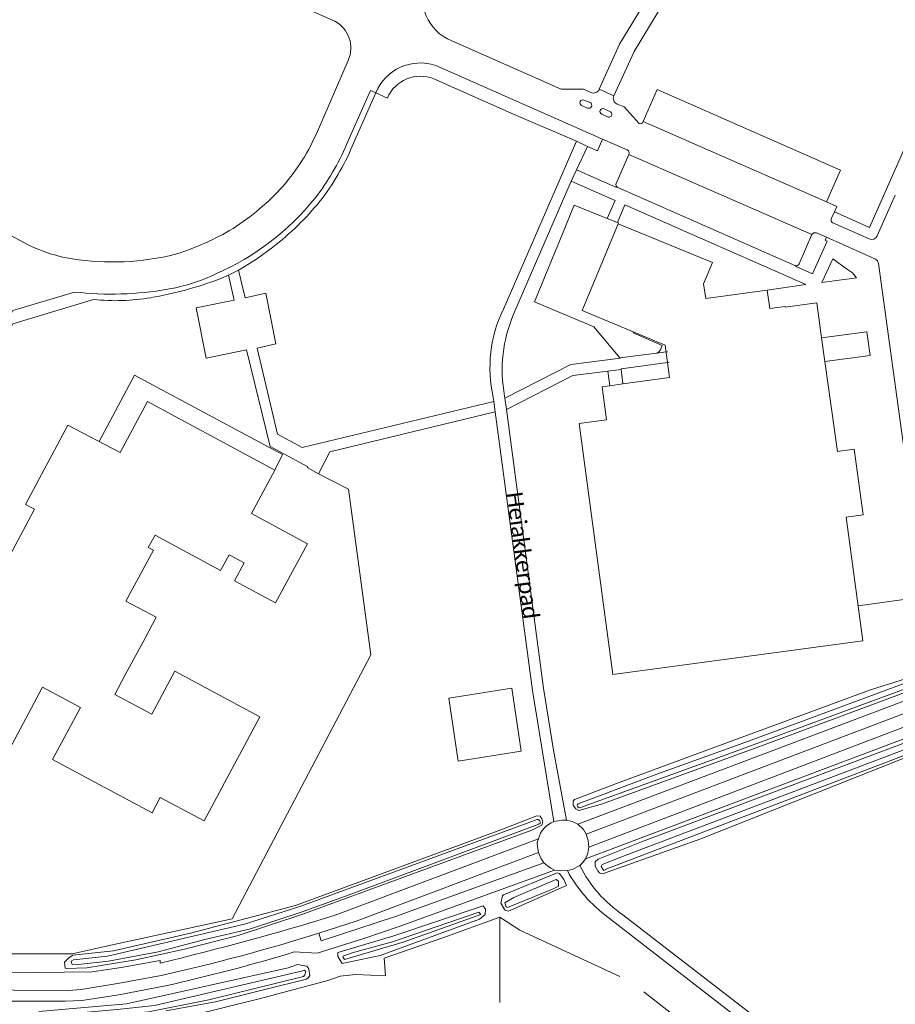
# Model space of a CAD drawing. Extents: x 177628 to 188968, y 384226 to 390673.
# Tile 235 of 256: x 184238 to 184374, y 386269 to 386422. Entities that reach past the tile are written whole.
import ezdxf

# ---------------------------------------------------------------- set-up
doc = ezdxf.new("R2010")
doc.units = 0
for name, color, linetype, lineweight in [('B01_D', 14, 'Continuous', 9), ('B01_F', 14, 'Continuous', 9), ('B01_T', 14, 'Continuous', 9), ('B11_S', 14, 'Continuous', 9), ('T01_F', 253, 'Continuous', 9), ('T03_F', 253, 'Continuous', 9), ('T03_T', 253, 'Continuous', 9), ('T04_F', 253, 'HAAG', 9), ('T05_F', 253, 'Continuous', 9), ('T09_F', 253, 'Continuous', 9), ('V00_D', 253, 'Continuous', 9), ('V00_F', 8, 'Continuous', 9), ('V00_T', 8, 'Continuous', 9), ('V06_T', 8, 'Continuous', 9), ('W01_F', 253, 'Continuous', 9), ('Z06', 7, 'Continuous', 9)]:
    doc.layers.add(name, color=color, linetype=linetype, lineweight=lineweight)
doc.styles.add('Legend', font='calibri.ttf')
doc.linetypes.add('HAAG', pattern='A,4,-1,[5,TOPOCAD.SHX,S=0.35,R=0,X=-0.35,Y=-0.35],-1', length=6)

msp = doc.modelspace()

# ---------------------------------------------------------------- linework, layer by layer
at = {"layer": 'B01_D', "linetype": 'Continuous'}
for points in [[(184213.398, 386294.36), (184213.051, 386294.546), (184214.697, 386297.612), (184211.63, 386299.258), (184228.044, 386329.842), (184223.435, 386332.309), (184228.5, 386341.771), (184236.12, 386337.692), (184240.507, 386345.887)], [(184254.715, 386331.576), (184259.444, 386329.045), (184257.705, 386325.795)], [(184252.989, 386317.032), (184254.628, 386320.095)], [(184233.67, 386295.671), (184235.317, 386298.758), (184232.249, 386300.4), (184241.757, 386318.164)]]:
    msp.add_lwpolyline(points, dxfattribs=at)
at = {"layer": 'B01_F', "linetype": 'Continuous'}
msp.add_lwpolyline([(184240.507, 386345.887), (184239.083, 386346.583), (184245.665, 386358.95), (184253.812, 386354.724)], dxfattribs=at)
at = {"layer": 'B01_T', "linetype": 'Continuous'}
for points in [[(184354.527, 386379.957), (184344.959, 386378.676), (184344.599, 386380.957), (184346.008, 386384.273), (184331.31, 386390.305), (184325.732, 386376.802), (184338.645, 386371.394), (184339.304, 386366.361), (184332.056, 386365.379)], [(184362.236, 386378.001), (184357.311, 386377.341), (184357.303, 386377.449), (184354.925, 386377.119), (184354.527, 386379.957)], [(184362.236, 386378.001), (184362.99, 386372.569)], [(184362.99, 386372.569), (184363.506, 386368.854)], [(184363.506, 386368.854), (184365.45, 386354.85), (184368.08, 386355.23), (184369.46, 386344.98), (184366.8, 386344.63), (184369.42, 386325.4), (184330.52, 386320.16), (184325.25, 386359.21), (184329.5, 386359.79), (184328.82, 386364.94)], [(184330.008, 386365.098), (184328.82, 386364.94)], [(184332.056, 386365.379), (184330.008, 386365.098)], [(184262.489, 386360.277), (184258.088, 386362.651), (184253.812, 386354.724)], [(184262.489, 386360.277), (184277.899, 386351.964)], [(184277.899, 386351.964), (184274.251, 386345.198)], [(184269.46, 386336.313), (184270.786, 386338.772)]]:
    msp.add_lwpolyline(points, dxfattribs=at)
at = {"layer": 'B11_S', "linetype": 'Continuous'}
for points in [[(184270.786, 386338.772), (184273.14, 386337.503), (184271.636, 386334.714), (184278.009, 386331.278), (184282.977, 386340.494), (184274.251, 386345.198)], [(184269.46, 386336.313), (184259.284, 386341.822), (184258.202, 386339.891), (184259.001, 386339.506), (184254.715, 386331.576)], [(184257.705, 386325.795), (184254.628, 386320.095)], [(184252.989, 386317.032), (184258.748, 386313.95), (184262.337, 386320.656), (184275.586, 386313.564), (184266.897, 386297.332), (184260.073, 386300.984), (184258.788, 386298.583), (184243.282, 386306.883), (184247.636, 386315.017), (184241.757, 386318.164)]]:
    msp.add_lwpolyline(points, dxfattribs=at)
at = {"layer": 'T01_F', "linetype": 'Continuous'}
for points in [[(184279.084, 386354.38), (184256.067, 386366.75), (184250.546, 386356.418)], [(184312.917, 386282.354), (184304.021, 386279.145), (184294.892, 386275.991), (184295.108, 386273.202), (184290.438, 386273.45), (184288.043, 386273.189), (184286.134, 386272.502), (184275.47, 386269.663), (184265.001, 386267.037), (184259.776, 386265.694)], [(184312.901, 386269.048), (184312.917, 386282.354)]]:
    msp.add_lwpolyline(points, dxfattribs=at)
at = {"layer": 'T03_F', "linetype": 'Continuous'}
for points in [[(184322.657, 386388.741), (184318.298, 386378.178), (184327.533, 386374.293), (184331.584, 386369.419)], [(184284.678, 386351.394), (184289.359, 386348.999), (184292.847, 386323.211), (184271.266, 386282.108), (184252.392, 386277.984), (184246.361, 386276.628), (184230.322, 386276.625)]]:
    msp.add_lwpolyline(points, dxfattribs=at)
at = {"layer": 'T03_T', "linetype": 'Continuous'}
for points in [[(184329.612, 386391.144), (184324.498, 386393.19), (184322.657, 386388.741)], [(184331.242, 386390.491), (184329.612, 386391.144)], [(184331.434, 386390.415), (184331.242, 386390.491)]]:
    msp.add_lwpolyline(points, dxfattribs=at)
at = {"layer": 'T04_F', "linetype": 'HAAG'}
for points in [[(184316.003, 386280.358), (184331.601, 386273.114)], [(184335.304, 386270.751), (184357.783, 386253.16), (184346.306, 386245.203)]]:
    msp.add_lwpolyline(points, dxfattribs=at)
at = {"layer": 'T05_F', "linetype": 'Continuous'}
msp.add_lwpolyline([(184312.917, 386282.354), (184316.003, 386280.358)], dxfattribs=at)
at = {"layer": 'T09_F', "linetype": 'Continuous'}
for points in [[(184331.467, 386303.323), (184324.54, 386300.656), (184324.322, 386300.404), (184324.329, 386299.788), (184324.513, 386299.492), (184324.714, 386299.243), (184325.211, 386298.989), (184328.892, 386300.018), (184353.077, 386308.83), (184377.325, 386317.881), (184377.705, 386318.76), (184377.566, 386319.002), (184377.181, 386319.359), (184376.204, 386319.538), (184370.621, 386317.763), (184331.467, 386303.323)], [(184334.965, 386294.092), (184328.211, 386291.375), (184327.75, 386290.993), (184327.739, 386290.312), (184328.163, 386289.589), (184328.442, 386289.256), (184328.805, 386289.097), (184329.068, 386289.139), (184344.2, 386294.574), (184379.223, 386308.441), (184379.864, 386308.766), (184380.32, 386309.699), (184380.023, 386310.14), (184378.94, 386310.528), (184378.294, 386310.367), (184334.965, 386294.092)], [(184281.09, 386284.197), (184264.793, 386279.849), (184252.77, 386277.107), (184246.456, 386276.45), (184245.764, 386275.98), (184245.185, 386275.36), (184245.271, 386274.408), (184245.463, 386274.364), (184248.652, 386274.466), (184256.266, 386275.701), (184263.828, 386277.397), (184272.184, 386279.518), (184282.084, 386282.8), (184285.771, 386284.103), (184317.9, 386295.885), (184319.436, 386296.673), (184319.6, 386297.184), (184319.458, 386297.658), (184319.193, 386298.067), (184318.657, 386298.157), (184313.08, 386295.975), (184281.09, 386284.197)], [(184313.458, 386285.861), (184313.317, 386285.701), (184313.091, 386284.55), (184313.595, 386283.66), (184313.753, 386283.445), (184314.235, 386283.287), (184323.3, 386287.294), (184322.876, 386288.21), (184322.221, 386289.151), (184321.827, 386289.244), (184313.458, 386285.861)], [(184287.686, 386276.86), (184287.704, 386276.25), (184288.374, 386275.153), (184294.304, 386276.392), (184309.736, 386282.06), (184310.632, 386282.787), (184310.658, 386283.59), (184310.32, 386284.127), (184296.436, 386279.43), (184287.686, 386276.86)], [(184241.146, 386267.656), (184254.802, 386268.846), (184279.973, 386274.489), (184281.442, 386274.973), (184282.878, 386274.723), (184283.21, 386274.311), (184283.345, 386273.28), (184283.152, 386272.977), (184282.826, 386272.681), (184276.549, 386271.151), (184268.661, 386269.159), (184260.922, 386267.773)]]:
    msp.add_lwpolyline(points, dxfattribs=at)
at = {"layer": 'V00_D', "linetype": 'Continuous'}
for points in [[(184363.729, 386388.214), (184371.4, 386384.81)], [(184371.4, 386384.81), (184371.705, 386384.533), (184371.843, 386384.145)], [(184371.843, 386384.145), (184380.03, 386324.486)]]:
    msp.add_lwpolyline(points, dxfattribs=at)
at = {"layer": 'V00_F', "linetype": 'Continuous'}
for points in [[(184277.899, 386351.964), (184279.084, 386354.38)], [(184323.287, 386297.465), (184322.605, 386297.445), (184322.037, 386297.373), (184321.338, 386297.231)], [(184326.341, 386295.268), (184325.91, 386296.019), (184325.036, 386296.86)], [(184318.913, 386294.569), (184318.735, 386294.007), (184318.755, 386293.325), (184318.91, 386292.43)], [(184319.77, 386290.83), (184320.314, 386290.355), (184320.833, 386289.986), (184321.421, 386289.7)], [(184323.434, 386289.606), (184324.149, 386289.77), (184325.375, 386290.39)], [(184260.03, 386275.593), (184253.969, 386274.52), (184249.463, 386273.865)]]:
    msp.add_lwpolyline(points, dxfattribs=at)
at = {"layer": 'V00_T', "linetype": 'Continuous'}
for points in [[(184394.729, 386465.846), (184402.554, 386462.367), (184370.422, 386389.746), (184364.991, 386392.176)], [(184328.395, 386411.26), (184331.56, 386418.28), (184340.559, 386433.194), (184354.403, 386464.632)], [(184330.658, 386410.252), (184333.836, 386417.161), (184342.784, 386432.046), (184356.744, 386463.731)], [(184263.311, 386432.375), (184287.23, 386421.85)], [(184305.424, 386418.783), (184322.438, 386411.279), (184325.91, 386411.297), (184327.068, 386410.763)], [(184289.311, 386415.752), (184284.51, 386404.67)], [(184328.913, 386403.498), (184302.954, 386414.95)], [(184315.157, 386407.352), (184302.642, 386412.885)], [(184293.598, 386410.715), (184292.77, 386411.09), (184289.069, 386402.677)], [(184289.94, 386402.41), (184293.598, 386410.715)], [(184295.412, 386409.895), (184293.598, 386410.715)], [(184328.395, 386411.26), (184330.658, 386410.252)], [(184363.744, 386393.721), (184365.94, 386398.684), (184337.381, 386411.23), (184335.21, 386406.234)], [(184325.641, 386408.746), (184326.567, 386408.336)], [(184326.97, 386409.194), (184325.991, 386409.582)], [(184334.588, 386405.939), (184332.27, 386408.512), (184331.167, 386408.936)], [(184315.157, 386407.352), (184324.833, 386403.171)], [(184328.763, 386407.367), (184329.669, 386406.968)], [(184330.055, 386407.806), (184329.131, 386408.209)], [(184363.744, 386393.721), (184335.21, 386406.234)], [(184313.464, 386377.04), (184324.833, 386403.171)], [(184324.833, 386403.171), (184326.55, 386402.36)], [(184324.84, 386398.729), (184326.55, 386402.36)], [(184326.55, 386402.36), (184328.111, 386401.667), (184328.913, 386403.498)], [(184332.746, 386401.807), (184328.913, 386403.498)], [(184332.987, 386401.116), (184331.025, 386396.603)], [(184332.987, 386401.116), (184361.478, 386388.643)], [(184217.61, 386398.7), (184239.692, 386386.949)], [(184324.037, 386396.959), (184324.84, 386398.729)], [(184324.84, 386398.729), (184330.953, 386396.021), (184331.275, 386395.969)], [(184324.037, 386396.959), (184315.106, 386376.351)], [(184329.612, 386391.144), (184330.853, 386393.921), (184324.037, 386396.959)], [(184331.275, 386395.969), (184358.829, 386383.839)], [(184371.658, 386388.438), (184374.456, 386394.765)], [(184354.527, 386379.957), (184360.552, 386380.84), (184332.346, 386393.251), (184331.242, 386390.491)], [(184363.744, 386393.721), (184365.367, 386393.009), (184364.991, 386392.176)], [(184364.991, 386392.176), (184364.492, 386391.066)], [(184364.75, 386390.449), (184370.385, 386387.947)], [(184359.501, 386384.083), (184361.478, 386388.643)], [(184361.478, 386388.643), (184361.783, 386388.903), (184362.183, 386388.89)], [(184362.183, 386388.89), (184363.729, 386388.214)], [(184363.729, 386388.214), (184363.543, 386387.78), (184363.874, 386387.629), (184361.556, 386382.532), (184359.15, 386383.619), (184358.829, 386383.839)], [(184277.581, 386386.671), (184275.049, 386384.782), (184272.344, 386383.152)], [(184368.419, 386381.895), (184367.774, 386382.679), (184366.879, 386383.283), (184364.714, 386384.859), (184363.016, 386381.193), (184368.419, 386381.895)], [(184280.746, 386353.71), (184277.155, 386355.652), (184273.487, 386370.664), (184267.23, 386369.398), (184265.658, 386377.239), (184271.572, 386378.442), (184270.688, 386382.325)], [(184269.212, 386381.68), (184270.688, 386382.325)], [(184272.251, 386383.106), (184270.688, 386382.325)], [(184272.251, 386383.106), (184272.239, 386383.158)], [(184272.344, 386383.152), (184272.251, 386383.106)], [(184311.956, 386362.66), (184282.165, 386355.495), (184278.322, 386357.559), (184275.125, 386370.954), (184278.059, 386371.599), (184276.481, 386379.528), (184273.264, 386378.788), (184272.251, 386383.106)], [(184246.73, 386379.69), (184237.14, 386376.8), (184211.47, 386328.96), (184199.34, 386325.42), (184189.77, 386325.72), (184190.544, 386323.98)], [(184249.663, 386378.539), (184237.1, 386374.74), (184205.44, 386315.55)], [(184333.696, 386373.467), (184333.64, 386373.34), (184338.2, 386371.35), (184337.9, 386370.69), (184337.658, 386370.39), (184337.344, 386370.167)], [(184363.506, 386368.854), (184370.555, 386369.806), (184370.03, 386373.506), (184362.991, 386372.569)], [(184331.584, 386369.419), (184337.344, 386370.167)], [(184337.344, 386370.167), (184338.781, 386370.353)], [(184338.781, 386370.353), (184339.025, 386370.385)], [(184313.693, 386363.172), (184323.967, 386368.391), (184331.67, 386369.375)], [(184338.996, 386368.711), (184331.8, 386367.74), (184331.814, 386367.607)], [(184339.241, 386368.744), (184338.996, 386368.711)], [(184329.707, 386367.346), (184324.271, 386366.673), (184313.932, 386361.388)], [(184331.814, 386367.607), (184329.707, 386367.346)], [(184330.008, 386365.098), (184329.707, 386367.346)], [(184331.814, 386367.607), (184332.056, 386365.379)], [(184311.956, 386362.66), (184311.874, 386363.269)], [(184312.174, 386361.028), (184311.956, 386362.66)], [(184313.652, 386363.482), (184313.693, 386363.172)], [(184313.693, 386363.172), (184313.932, 386361.388)], [(184312.174, 386361.028), (184286.467, 386354.814), (184284.678, 386351.394)], [(184321.338, 386297.231), (184317.983, 386317.661), (184312.174, 386361.028)], [(184313.932, 386361.388), (184319.732, 386318.039), (184321.263, 386308.355), (184323.287, 386297.465)], [(184284.678, 386351.394), (184282.936, 386352.366), (184283.029, 386352.476), (184280.746, 386353.71)], [(184378.851, 386318.176), (184376.95, 386331.98), (184368.683, 386330.809)], [(184325.036, 386296.86), (184378.216, 386316.939)], [(184378.04, 386314.88), (184326.341, 386295.268)], [(184326.221, 386291.432), (184380.618, 386311.929)], [(184378.92, 386313.15), (184326.765, 386293.263)], [(184323.287, 386297.465), (184324.188, 386297.238), (184325.036, 386296.86)], [(184326.341, 386295.268), (184326.682, 386294.293), (184326.765, 386293.263)], [(184287.301, 386282.648), (184318.913, 386294.569)], [(184318.91, 386292.43), (184290.57, 386281.74), (184284.737, 386279.876)], [(184319.77, 386290.83), (184319.28, 386291.53), (184318.91, 386292.43)], [(184326.221, 386291.432), (184326.604, 386292.315), (184326.765, 386293.263)], [(184284.737, 386279.876), (184285.12, 386278.67), (184296.7, 386282.48), (184319.77, 386290.83)], [(184325.375, 386290.39), (184325.85, 386290.869), (184326.221, 386291.432)], [(184280.89, 386276.94), (184284.5, 386276.75), (184291.57, 386278.99), (184297.25, 386280.93), (184321.421, 386289.7)], [(184321.421, 386289.7), (184322.423, 386289.562), (184323.434, 386289.606)], [(184364.39, 386257.783), (184332.067, 386282.737)], [(184329.74, 386282.368), (184363.795, 386255.92), (184363.816, 386254.699), (184362.295, 386252.849), (184353.267, 386246.676), (184342.637, 386239.176)], [(184260.03, 386275.593), (184260.07, 386275.2)], [(184204.776, 386274.368), (184208.023, 386273.459), (184210.01, 386273.379), (184249.463, 386273.865)], [(184228.846, 386271.051), (184245.76, 386270.95), (184247.75, 386271.1), (184253.73, 386272.07), (184260.213, 386273.283)], [(184204.28, 386268.29), (184227.64, 386267.97), (184229.29, 386269.27), (184245.27, 386269.26), (184247.87, 386269.38), (184253.62, 386270.26), (184260.87, 386271.667)]]:
    msp.add_lwpolyline(points, dxfattribs=at)
for centre, radius, start, end in [((184308.249, 386425.649), 7.425, 159.16653, 247.63301), ((184285.032, 386417.696), 4.699, 335.56503, 62.12035), ((184300.533, 386407.845), 7.506, 71.18595, 157.52189), ((184300.561, 386407.68), 5.605, 68.2099, 156.72564), ((184327.485, 386411.669), 0.998, 245.28929, 335.77548), ((184331.567, 386409.847), 0.995, 155.99381, 246.29695), ((184325.824, 386409.161), 0.453, 68.37261, 246.19314), ((184326.748, 386408.774), 0.474, 247.52346, 62.15793), ((184328.948, 386407.788), 0.459, 66.5064, 246.27768), ((184329.866, 386407.385), 0.461, 244.71575, 65.82072), ((184334.791, 386406.315), 0.427, 241.62152, 349.12626), ((184254.397, 386417.682), 32.804, 319.07092, 336.63086), ((184255.957, 386416.513), 35.886, 321.77243, 337.32221), ((184256.285, 386416.316), 36.415, 321.84935, 337.55071), ((184332.516, 386401.339), 0.522, 334.67082, 63.78364), ((184250.687, 386421.824), 38.327, 302.69832, 318.0252), ((184331.465, 386396.41), 0.48, 156.31164, 246.72915), ((184252.144, 386420.145), 41.132, 293.79448, 321.08493), ((184249.054, 386423.298), 46.426, 307.9128, 320.58471), ((184364.906, 386390.877), 0.455, 155.41837, 249.96634), ((184249.091, 386427.376), 43.893, 287.6953, 300.53665), ((184370.776, 386388.83), 0.965, 246.12121, 336.06235), ((184250.287, 386408.959), 24.427, 244.29569, 260.75679), ((184252.622, 386425.329), 40.961, 261.2103, 283.85669), ((184359.049, 386384.281), 0.494, 243.58493, 336.32651), ((184256.324, 386408.65), 28.94, 279.75469, 295.40446), ((184248.721, 386436.385), 58.416, 279.73803, 290.53446), ((184252.461, 386430.024), 50.659, 263.50443, 279.96458), ((184253.187, 386409.876), 31.534, 263.5845, 279.88846), ((184332.597, 386367.854), 21.224, 154.35283, 192.47475), ((184335.214, 386367.562), 21.944, 156.39122, 190.71636), ((184322.627, 386293.621), 3.833, 109.65141, 165.68348), ((184343.172, 386299.2), 19.859, 206.33669, 235.99804), ((184342.316, 386299.691), 21.407, 208.10639, 234.02065), ((184145.729, 386746.754), 485.218, 283.62991, 286.96399), ((184198.326, 386552.393), 285.889, 282.50198, 287.5931), ((184202.714, 386533.11), 267.833, 282.54086, 286.97077)]:
    msp.add_arc(centre, radius, start, end, dxfattribs=at)
at = {"layer": 'V06_T', "linetype": 'Continuous'}
msp.add_lwpolyline([(184314.757, 386318.014), (184316.233, 386308.216), (184306.441, 386306.672), (184304.965, 386316.458), (184314.757, 386318.014)], dxfattribs=at)
at = {"layer": 'W01_F', "linetype": 'Continuous'}
for points in [[(184337.323, 386304.601), (184325.088, 386300.001), (184324.973, 386299.883), (184324.955, 386299.743), (184325.062, 386299.551), (184325.281, 386299.406), (184325.475, 386299.433), (184347.557, 386307.445), (184377.111, 386318.321), (184377.138, 386318.56), (184377.033, 386318.729), (184376.795, 386318.944), (184376.514, 386318.981), (184376.105, 386318.868), (184351.631, 386309.748), (184337.323, 386304.601)], [(184332.697, 386292.085), (184328.844, 386290.539), (184328.704, 386290.26), (184328.928, 386289.821), (184329.081, 386289.651), (184329.555, 386289.897), (184378.509, 386308.575), (184379.037, 386308.926), (184379.066, 386309.113), (184378.937, 386309.321), (184378.323, 386309.302), (184377.722, 386309.146), (184332.697, 386292.085)], [(184281.93, 386284.051), (184273.158, 386281.284), (184251.869, 386276.27), (184246.567, 386275.719), (184246.218, 386275.518), (184246.301, 386275.095), (184246.375, 386274.977), (184247.747, 386275.034), (184252.012, 386275.518), (184259.756, 386276.982), (184266.977, 386278.902), (184274.104, 386280.563), (184282.133, 386283.194), (184289.486, 386285.832), (184318.968, 386296.863), (184319.191, 386297.013), (184319.255, 386297.099), (184319.085, 386297.392), (184318.876, 386297.578), (184318.729, 386297.569), (184281.93, 386284.051)], [(184315.078, 386285.422), (184313.683, 386284.605), (184313.889, 386283.963), (184314.129, 386283.847), (184321.13, 386286.719), (184322.025, 386287.178), (184322.028, 386287.949), (184321.673, 386288.211), (184321.519, 386288.188), (184315.078, 386285.422)], [(184289.918, 386276.799), (184288.499, 386276.292), (184288.515, 386276.064), (184288.743, 386275.787), (184297.879, 386278.471), (184309.965, 386282.771), (184309.64, 386283.115), (184296.192, 386278.509), (184289.918, 386276.799)], [(184221.332, 386266.492), (184229.135, 386266.292), (184239.282, 386266.724), (184253.343, 386267.967), (184259.193, 386268.606), (184282.253, 386274.002), (184282.474, 386274.086), (184282.709, 386273.887), (184282.579, 386273.366), (184282.345, 386273.128), (184267.621, 386269.476), (184258.243, 386267.645), (184232.144, 386265.458), (184208.686, 386266.228), (184208.579, 386266.398), (184208.56, 386266.515), (184209.006, 386266.795), (184221.332, 386266.492)]]:
    msp.add_lwpolyline(points, dxfattribs=at)

# ---------------------------------------------------------------- texts
at = {"layer": 'Z06', "linetype": 'Continuous', "style": 'Legend'}
msp.add_text('Heiakkerpad', height=2.5, rotation=277.64387, dxfattribs=at).set_placement((184313.923, 386348.383))

doc.saveas('drawing.dxf')
